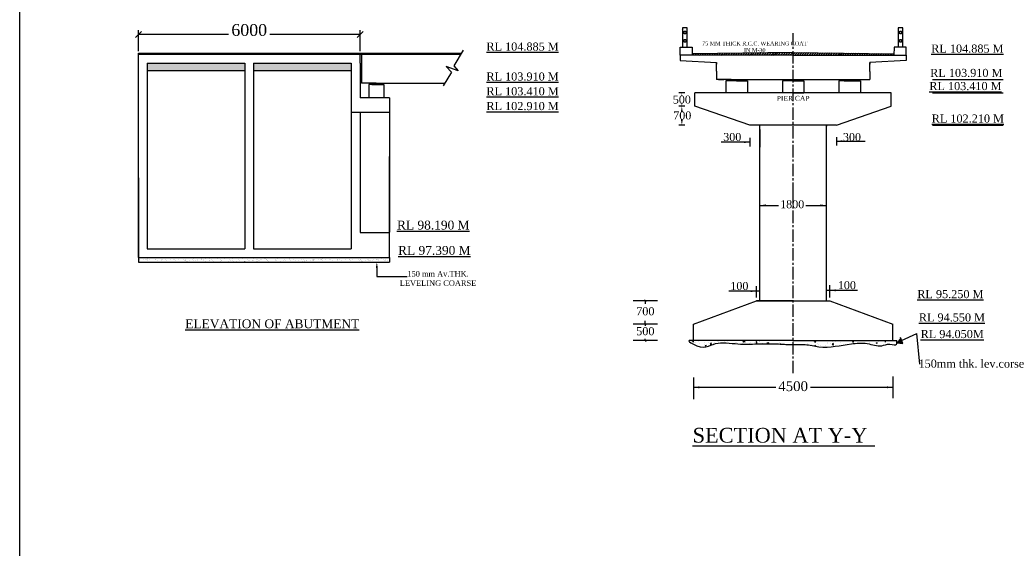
# Model space of a CAD drawing. Header units: millimetres. Extents: x -27872795 to 29991973, y -11755161 to 541449.
# Tile 24 of 37: x -2957005 to -2882040, y -732086 to -691851. Entities that reach past the tile are written whole.
import ezdxf

# ---------------------------------------------------------------- set-up
doc = ezdxf.new("R2010")
doc.units = ezdxf.units.MM
doc.header["$MEASUREMENT"] = 0
doc.linetypes.add('CENTER2', pattern=[28.575, 19.05, -3.175, 3.175, -3.175])
doc.styles.get("Standard").update_dxf_attribs({"font": 'times.ttf'})
pattern_1 = [(45, (-2919369.21, -697460.77), (-99.4369, 99.4369), [])]
pattern_2 = [(0, (-2951092.0557, -697265.7989), (0, 0.512578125), [])]
pattern_3 = [(45, (-2951092.06, -697265.8), (-90.61187, 90.61187), [])]

# ---------------------------------------------------------------- blocks, each defined once
blk = doc.blocks.new('_Oblique')
at = {"color": 0, "linetype": 'ByBlock', "lineweight": -2}
blk.add_line((-0.5, -0.5), (0.5, 0.5), dxfattribs=at)

msp = doc.modelspace()

# ---------------------------------------------------------------- hatches: boundary and pattern name
at = {"lineweight": 25}
h = msp.add_hatch(dxfattribs=at)
h.set_pattern_fill('ANSI31', color=5, scale=1125, style=0)
h.set_pattern_definition(pattern_1)
h.paths.add_polyline_path([(-2931091.5, -694395), (-2947966.5, -694395), (-2947966.5, -694479.4), (-2931091.5, -694479.4)])
h = msp.add_hatch(dxfattribs=at)
h.set_pattern_fill('ANSI31', color=5, scale=1125, style=0)
h.set_pattern_definition(pattern_1)
h.paths.add_polyline_path([(-2923371.6, -694395), (-2930979, -694395), (-2930979, -694479.4), (-2928841.5, -694479.4), (-2923423.4, -694479.4)])
h = msp.add_hatch(dxfattribs=at)
h.set_pattern_fill('ANSI31', color=256, scale=1025.15625, style=0)
h.set_pattern_definition(pattern_3)
h.paths.add_polyline_path([(-2898117.5, -694343.7), (-2905793.8, -694446.2), (-2905793.8, -694549), (-2898117.5, -694549)])
h = msp.add_hatch(dxfattribs=at)
h.set_pattern_fill('ANSI31', color=256, scale=1025.15625, style=0)
h.set_pattern_definition(pattern_3)
h.paths.add_polyline_path([(-2898116.4, -694343.7), (-2898117.5, -694343.7), (-2898117.5, -694549), (-2890441.1, -694549), (-2890439, -694446.2)])
h = msp.add_hatch(dxfattribs=at)
h.set_pattern_fill('AR-CONC', color=5, scale=84.375, style=0)
h.set_pattern_definition([(50, (-2919436.8, -697460.77), (605.188, -52.947), [63.281, -696.094]), (355, (-2919436.8, -697460.77), (-117.071, 634.662), [50.625, -556.875]), (100.4514, (-2919386.4, -697465.2), (488.117, 581.715), [53.781, -591.589]), (46.1842, (-2919436.8, -697292), (900.485, -139.657), [94.922, -1044.14]), (96.6356, (-2919361.8, -697303.7), (788.622, 821.912), [80.67, -887.383]), (351.1842, (-2919436.8, -697292), (788.62, 821.913), [75.938, -835.313]), (21, (-2919352.43, -697334.2), (503.64, -339.71), [63.281, -696.094]), (326, (-2919352.43, -697334.2), (205.297, 611.845), [50.625, -556.875]), (71.4514, (-2919310.46, -697362.5), (708.938, 272.135), [53.781, -591.589]), (37.5, (-2919436.8, -697460.77), (10.2599, 280.8792), [0, -550.125, 0, -565.3125, 0, -558.9844]), (7.5, (-2919436.8, -697460.77), (221.965, 332.785), [0, -322.3125, 0, -537.4687, 0, -213.047]), (327.5, (-2919624.96, -697460.77), (450.4127, -19.0307), [0, -210.9375, 0, -658.125, 0, -873.2812]), (317.5, (-2919709.34, -697460.77), (492.0633, 84.4636), [0, -274.219, 0, -437.0625, 0, -620.156])])
h.paths.add_polyline_path([(-2939866.5, -695729.9), (-2939866.5, -695154.4), (-2947291.5, -695154.4), (-2947291.5, -695729.9)])
h.paths.add_polyline_path([(-2931766.5, -695729.9), (-2931766.5, -695154.4), (-2939191.5, -695154.4), (-2939191.5, -695729.9)])
h = msp.add_hatch(dxfattribs=at)
h.set_pattern_fill('_USER', color=256, scale=0.512578, style=0, pattern_type=0)
h.set_pattern_definition(pattern_2)
h.paths.add_polyline_path([(-2902013.1, -696394.3), (-2902833.2, -696394.3), (-2902833.2, -696496.8), (-2902423.1, -696496.8), (-2902013.1, -696496.8)])
h.paths.add_polyline_path([(-2897707.4, -696394.3), (-2898117.5, -696394.3), (-2898117.5, -696496.8), (-2897707.4, -696496.8)])
h.paths.add_polyline_path([(-2898117.5, -696394.3), (-2898527.5, -696394.3), (-2898527.5, -696496.8), (-2898117.5, -696496.8)])
h = msp.add_hatch(dxfattribs=at)
h.set_pattern_fill('_USER', color=256, scale=0.512578, style=0, pattern_type=0)
h.set_pattern_definition(pattern_2)
h.paths.add_polyline_path([(-2893401.8, -696394.3), (-2894221.9, -696394.3), (-2894221.9, -696496.8), (-2893811.8, -696496.8), (-2893401.8, -696496.8)])
h = msp.add_hatch(dxfattribs=at)
h.set_pattern_fill('_USER', color=5, scale=0.5625, style=0, pattern_type=0)
h.set_pattern_definition([(0, (-2926851.84944, -697460.76805), (0, 0.5625), [])])
h.paths.add_polyline_path([(-2929516.5, -696673.1), (-2929854, -696673.1), (-2930191.5, -696673.1), (-2930191.5, -696785.6), (-2929854, -696785.6), (-2929516.5, -696785.6)])
at = {"lineweight": 25, "ltscale": 100}
h = msp.add_hatch(color=256, dxfattribs=at)
h.paths.add_polyline_path([(-2889851.5, -716292.1), (-2889952.4, -716050.2), (-2890239.3, -716441.8)])
h.paths.add_polyline_path([(-2889851.5, -716292.1), (-2890239.3, -716441.8), (-2889763.7, -716502.7)])

# ---------------------------------------------------------------- linework, layer by layer
at = {"color": 5, "lineweight": 25}
for p, q in [((-2947966.5, -694254.4), (-2947966.5, -692647)), ((-2931091.5, -694254.4), (-2931091.5, -692647)), ((-2941105.7, -692984.5), (-2947966.5, -692984.5)), ((-2931091.5, -692984.5), (-2937952.3, -692984.5)), ((-2947966.5, -694479.4), (-2947966.5, -694395)), ((-2947966.5, -694395), (-2923371.6, -694395)), ((-2947966.5, -708026.5), (-2947966.5, -694479.4)), ((-2947966.5, -694479.4), (-2928841.5, -694479.4)), ((-2931091.5, -695154.4), (-2931091.5, -694395)), ((-2931091.5, -694479.4), (-2930979, -694479.4)), ((-2930979, -694395), (-2930979, -696673.1)), ((-2928971.9, -694479.4), (-2923423.4, -694479.4)), ((-2923238.8, -694178.9), (-2923961.4, -695354.7)), ((-2947291.5, -695154.4), (-2947291.5, -708026.5)), ((-2947291.5, -695154.4), (-2939866.5, -695154.4)), ((-2939866.5, -695154.4), (-2939866.5, -708026.5)), ((-2939191.5, -695154.4), (-2931766.5, -695154.4)), ((-2939191.5, -695154.4), (-2939191.5, -708026.5)), ((-2931766.5, -695154.4), (-2931766.5, -708026.5)), ((-2931091.5, -695154.4), (-2931091.5, -697798.1)), ((-2923618.9, -695742.7), (-2924545.9, -695407)), ((-2924545.9, -695407), (-2924137.7, -695849.2)), ((-2923961.4, -695354.7), (-2923618.9, -695742.7)), ((-2947291.5, -695729.9), (-2939866.5, -695729.9)), ((-2939191.5, -695729.9), (-2931766.5, -695729.9)), ((-2924137.7, -695849.2), (-2924772.7, -696882.5)), ((-2930191.5, -696673.1), (-2930979, -696673.1)), ((-2929854, -696785.6), (-2930416.5, -696785.6)), ((-2930416.5, -696785.6), (-2930416.5, -697798.1)), ((-2929854, -696673.1), (-2930191.5, -696673.1)), ((-2930191.5, -696673.1), (-2930191.5, -696785.6)), ((-2929854, -696673.1), (-2929516.5, -696673.1)), ((-2929854, -696785.6), (-2929291.5, -696785.6)), ((-2929516.5, -696673.1), (-2929516.5, -696785.6)), ((-2929516.5, -696673.1), (-2924644, -696673.1)), ((-2929291.5, -696785.6), (-2929291.5, -697798.1)), ((-2928841.5, -697798.1), (-2931091.5, -697798.1)), ((-2928841.5, -697798.1), (-2928841.5, -708026.5)), ((-2928841.5, -697798.1), (-2928841.5, -698923.1)), ((-2928841.5, -698923.1), (-2931766.5, -698923.1)), ((-2931091.5, -698923.1), (-2931091.5, -708026.5)), ((-2947966.5, -709960.1), (-2947966.5, -701020)), ((-2947291.5, -701020), (-2947291.5, -709285.1)), ((-2939866.5, -701020), (-2939866.5, -709285.1)), ((-2939191.5, -701020), (-2939191.5, -709285.1)), ((-2931766.5, -701020), (-2931766.5, -709285.1)), ((-2931091.5, -701020), (-2931091.5, -708036.2)), ((-2928841.5, -709960.1), (-2928841.5, -702257.6)), ((-2947966.5, -703885.1), (-2947966.5, -709960.1)), ((-2931091.5, -708036.2), (-2928841.5, -708036.2)), ((-2947291.5, -709285.1), (-2939866.5, -709285.1)), ((-2939191.5, -709285.1), (-2931766.5, -709285.1)), ((-2947966.5, -709960.1), (-2931091.5, -709960.1)), ((-2947966.5, -709960.1), (-2947966.5, -710297.6)), ((-2947966.5, -710297.6), (-2931091.5, -710297.6)), ((-2947941.3, -710176.7), (-2947941.3, -710176.7)), ((-2947896.8, -710134.1), (-2947896.8, -710134.1)), ((-2947882.5, -710133.8), (-2947882.5, -710133.8)), ((-2947576.9, -710093.6), (-2947576.9, -710093.6)), ((-2947459.8, -710078.2), (-2947459.8, -710078.2)), ((-2947335.5, -710114.9), (-2947335.5, -710114.9)), ((-2947289.1, -710112.2), (-2947289.1, -710112.2)), ((-2947276.9, -710054.1), (-2947276.9, -710054.1)), ((-2947240.7, -710175.4), (-2947240.7, -710175.4)), ((-2947119.9, -710108.9), (-2947119.9, -710108.9)), ((-2946971.2, -710013.8), (-2946971.2, -710013.8)), ((-2946854.1, -709998.4), (-2946854.1, -709998.4)), ((-2946700.1, -710104.7), (-2946700.1, -710104.7)), ((-2946671.2, -709974.3), (-2946671.2, -709974.3)), ((-2946634.9, -710113.7), (-2946634.9, -710113.7)), ((-2946540, -710174.1), (-2946540, -710174.1)), ((-2946219.5, -710116.6), (-2946219.5, -710116.6)), ((-2946178.1, -710154.6), (-2946178.1, -710154.6)), ((-2946124.6, -710107.5), (-2946124.6, -710107.5)), ((-2945934.2, -710112.4), (-2945934.2, -710112.4)), ((-2945839.3, -710172.8), (-2945839.3, -710172.8)), ((-2945516.9, -710085.6), (-2945516.9, -710085.6)), ((-2945305.9, -710136.5), (-2945305.9, -710136.5)), ((-2945233.5, -710111.1), (-2945233.5, -710111.1)), ((-2945138.6, -710171.6), (-2945138.6, -710171.6)), ((-2944927.9, -710078.1), (-2944927.9, -710078.1)), ((-2944646.8, -710290.4), (-2944646.8, -710290.4)), ((-2944623.7, -710289), (-2944623.7, -710289)), ((-2944532.8, -710109.8), (-2944532.8, -710109.8)), ((-2944437.9, -710170.3), (-2944437.9, -710170.3)), ((-2944405.6, -710144.2), (-2944405.6, -710144.2)), ((-2944364.1, -710182.2), (-2944364.1, -710182.2)), ((-2944352.3, -710080.8), (-2944352.3, -710080.8)), ((-2944341.2, -710250.2), (-2944341.2, -710250.2)), ((-2944224.1, -710234.7), (-2944224.1, -710234.7)), ((-2944041.2, -710210.7), (-2944041.2, -710210.7)), ((-2944034.7, -710281.5), (-2944034.7, -710281.5)), ((-2943832.1, -710108.6), (-2943832.1, -710108.6)), ((-2943744.6, -710058.9), (-2943744.6, -710058.9)), ((-2943737.2, -710169), (-2943737.2, -710169)), ((-2943735.6, -710170.4), (-2943735.6, -710170.4)), ((-2943687.8, -709984.7), (-2943687.8, -709984.7)), ((-2943618.4, -710155), (-2943618.4, -710155)), ((-2943492, -710164.1), (-2943492, -710164.1)), ((-2943459.1, -710284.3), (-2943459.1, -710284.3)), ((-2943435.5, -710130.9), (-2943435.5, -710130.9)), ((-2943155.7, -710051.4), (-2943155.7, -710051.4)), ((-2943131.4, -710107.3), (-2943131.4, -710107.3)), ((-2943129.9, -710090.7), (-2943129.9, -710090.7)), ((-2943036.6, -710167.7), (-2943036.6, -710167.7)), ((-2943012.8, -710075.3), (-2943012.8, -710075.3)), ((-2942851.4, -710262.4), (-2942851.4, -710262.4)), ((-2942829.9, -710051.2), (-2942829.9, -710051.2)), ((-2942815.6, -709966.6), (-2942815.6, -709966.6)), ((-2942591.7, -710171.9), (-2942591.7, -710171.9)), ((-2942580.1, -710054.2), (-2942580.1, -710054.2)), ((-2942550.2, -710209.9), (-2942550.2, -710209.9)), ((-2942524.3, -710010.9), (-2942524.3, -710010.9)), ((-2942430.8, -710106), (-2942430.8, -710106)), ((-2942407.1, -709995.5), (-2942407.1, -709995.5)), ((-2942335.9, -710166.5), (-2942335.9, -710166.5)), ((-2942262.5, -710254.9), (-2942262.5, -710254.9)), ((-2942224.2, -709971.4), (-2942224.2, -709971.4)), ((-2941972.4, -710032.3), (-2941972.4, -710032.3)), ((-2941915.3, -709974.4), (-2941915.3, -709974.4)), ((-2941873.8, -710012.4), (-2941873.8, -710012.4)), ((-2941730.1, -710104.8), (-2941730.1, -710104.8)), ((-2941686.9, -710257.6), (-2941686.9, -710257.6)), ((-2941678.1, -710191.7), (-2941678.1, -710191.7)), ((-2941635.2, -710165.2), (-2941635.2, -710165.2)), ((-2941383.4, -710024.8), (-2941383.4, -710024.8)), ((-2941079.2, -710235.7), (-2941079.2, -710235.7)), ((-2941029.4, -710103.5), (-2941029.4, -710103.5)), ((-2941001.7, -709994.3), (-2941001.7, -709994.3)), ((-2940934.5, -710163.9), (-2940934.5, -710163.9)), ((-2940807.9, -710027.5), (-2940807.9, -710027.5)), ((-2940777.8, -710199.5), (-2940777.8, -710199.5)), ((-2940736.3, -710237.5), (-2940736.3, -710237.5)), ((-2940490.2, -710228.2), (-2940490.2, -710228.2)), ((-2940328.7, -710102.2), (-2940328.7, -710102.2)), ((-2940233.8, -710162.7), (-2940233.8, -710162.7)), ((-2940200.2, -710005.6), (-2940200.2, -710005.6)), ((-2940199.8, -710287.5), (-2940199.8, -710287.5)), ((-2940101.4, -710002), (-2940101.4, -710002)), ((-2940059.9, -710040), (-2940059.9, -710040)), ((-2939914.7, -710231), (-2939914.7, -710231)), ((-2939894.2, -710247.3), (-2939894.2, -710247.3)), ((-2939864.2, -710219.4), (-2939864.2, -710219.4)), ((-2939777.1, -710231.8), (-2939777.1, -710231.8)), ((-2939628, -710100.9), (-2939628, -710100.9)), ((-2939611.2, -709998.1), (-2939611.2, -709998.1)), ((-2939594.2, -710207.8), (-2939594.2, -710207.8)), ((-2939533.2, -710161.4), (-2939533.2, -710161.4)), ((-2939307, -710209.1), (-2939307, -710209.1)), ((-2939288.6, -710167.5), (-2939288.6, -710167.5)), ((-2939187.8, -710021.9), (-2939187.8, -710021.9)), ((-2939171.4, -710152.1), (-2939171.4, -710152.1)), ((-2939035.6, -710000.9), (-2939035.6, -710000.9)), ((-2938988.5, -710128), (-2938988.5, -710128)), ((-2938963.8, -710227.1), (-2938963.8, -710227.1)), ((-2938927.4, -710099.7), (-2938927.4, -710099.7)), ((-2938922.4, -710265.1), (-2938922.4, -710265.1)), ((-2938832.5, -710160.1), (-2938832.5, -710160.1)), ((-2938718, -710201.6), (-2938718, -710201.6)), ((-2938682.9, -710087.8), (-2938682.9, -710087.8)), ((-2938565.8, -710072.4), (-2938565.8, -710072.4)), ((-2938427.9, -709979), (-2938427.9, -709979)), ((-2938382.9, -710048.3), (-2938382.9, -710048.3)), ((-2938287.5, -710029.6), (-2938287.5, -710029.6)), ((-2938246, -710067.6), (-2938246, -710067.6)), ((-2938226.7, -710098.4), (-2938226.7, -710098.4)), ((-2938142.4, -710204.3), (-2938142.4, -710204.3)), ((-2938131.8, -710158.8), (-2938131.8, -710158.8)), ((-2938077.3, -710008.1), (-2938077.3, -710008.1)), ((-2938050.2, -710247), (-2938050.2, -710247)), ((-2937960.2, -709992.6), (-2937960.2, -709992.6)), ((-2937839, -709971.5), (-2937839, -709971.5)), ((-2937777.2, -709968.5), (-2937777.2, -709968.5)), ((-2937534.7, -710182.4), (-2937534.7, -710182.4)), ((-2937526, -710097.1), (-2937526, -710097.1)), ((-2937431.1, -710157.6), (-2937431.1, -710157.6)), ((-2937373.9, -710049.5), (-2937373.9, -710049.5)), ((-2937263.4, -709974.3), (-2937263.4, -709974.3)), ((-2937149.9, -710254.7), (-2937149.9, -710254.7)), ((-2937108.4, -710292.7), (-2937108.4, -710292.7)), ((-2936945.8, -710174.9), (-2936945.8, -710174.9)), ((-2936825.3, -710095.8), (-2936825.3, -710095.8)), ((-2936730.4, -710156.3), (-2936730.4, -710156.3)), ((-2936473.5, -710057.3), (-2936473.5, -710057.3)), ((-2936432.1, -710095.3), (-2936432.1, -710095.3)), ((-2936370.2, -710177.7), (-2936370.2, -710177.7)), ((-2936236.3, -710274.6), (-2936236.3, -710274.6)), ((-2936124.6, -710094.6), (-2936124.6, -710094.6)), ((-2936029.7, -710155), (-2936029.7, -710155)), ((-2935762.5, -710155.8), (-2935762.5, -710155.8)), ((-2935752.8, -710284.6), (-2935752.8, -710284.6)), ((-2935559.9, -710077.2), (-2935559.9, -710077.2)), ((-2935447.2, -710244.4), (-2935447.2, -710244.4)), ((-2935423.9, -710093.3), (-2935423.9, -710093.3)), ((-2935336, -710282.4), (-2935336, -710282.4)), ((-2935330.1, -710228.9), (-2935330.1, -710228.9)), ((-2935329.1, -710153.7), (-2935329.1, -710153.7)), ((-2935173.6, -710148.3), (-2935173.6, -710148.3)), ((-2935147.2, -710204.9), (-2935147.2, -710204.9)), ((-2934841.6, -710164.6), (-2934841.6, -710164.6)), ((-2934724.5, -710149.2), (-2934724.5, -710149.2)), ((-2934723.3, -710092), (-2934723.3, -710092)), ((-2934659.6, -710084.9), (-2934659.6, -710084.9)), ((-2934628.4, -710152.5), (-2934628.4, -710152.5)), ((-2934618.1, -710122.9), (-2934618.1, -710122.9)), ((-2934598, -710151), (-2934598, -710151)), ((-2934541.5, -710125.1), (-2934541.5, -710125.1)), ((-2934235.9, -710084.9), (-2934235.9, -710084.9)), ((-2934118.8, -710069.5), (-2934118.8, -710069.5)), ((-2934022.6, -710090.7), (-2934022.6, -710090.7)), ((-2933990.3, -710129.2), (-2933990.3, -710129.2)), ((-2933935.9, -710045.4), (-2933935.9, -710045.4)), ((-2933927.7, -710151.2), (-2933927.7, -710151.2)), ((-2933746, -710104.8), (-2933746, -710104.8)), ((-2933630.3, -710005.2), (-2933630.3, -710005.2)), ((-2933513.2, -709989.7), (-2933513.2, -709989.7)), ((-2933401.3, -710121.6), (-2933401.3, -710121.6)), ((-2933330.2, -709965.7), (-2933330.2, -709965.7)), ((-2933321.9, -710089.5), (-2933321.9, -710089.5)), ((-2933227, -710149.9), (-2933227, -710149.9)), ((-2932845.7, -710112.5), (-2932845.7, -710112.5)), ((-2932825.8, -710124.4), (-2932825.8, -710124.4)), ((-2932804.2, -710150.5), (-2932804.2, -710150.5)), ((-2932621.2, -710088.2), (-2932621.2, -710088.2)), ((-2932526.3, -710148.6), (-2932526.3, -710148.6)), ((-2932218.1, -710102.5), (-2932218.1, -710102.5)), ((-2931932.1, -710132.4), (-2931932.1, -710132.4)), ((-2931920.5, -710086.9), (-2931920.5, -710086.9)), ((-2931825.7, -710147.4), (-2931825.7, -710147.4)), ((-2931629.1, -710095), (-2931629.1, -710095)), ((-2931305.8, -710281.7), (-2931305.8, -710281.7)), ((-2931219.9, -710085.7), (-2931219.9, -710085.7)), ((-2931125, -710146.1), (-2931125, -710146.1)), ((-2931091.5, -709960.1), (-2928841.5, -709960.1)), ((-2931091.5, -710297.6), (-2928841.5, -710297.6)), ((-2931053.5, -710097.8), (-2931053.5, -710097.8)), ((-2931031.8, -710140.1), (-2931031.8, -710140.1)), ((-2931000.2, -710241.5), (-2931000.2, -710241.5)), ((-2930990.3, -710178.1), (-2930990.3, -710178.1)), ((-2930883.1, -710226), (-2930883.1, -710226)), ((-2930700.2, -710202), (-2930700.2, -710202)), ((-2930519.2, -710084.4), (-2930519.2, -710084.4)), ((-2930445.8, -710075.9), (-2930445.8, -710075.9)), ((-2930424.3, -710144.8), (-2930424.3, -710144.8)), ((-2930394.6, -710161.7), (-2930394.6, -710161.7)), ((-2930313.9, -709980.7), (-2930313.9, -709980.7)), ((-2930277.5, -710146.3), (-2930277.5, -710146.3)), ((-2930118.2, -710160), (-2930118.2, -710160)), ((-2930094.5, -710122.2), (-2930094.5, -710122.2)), ((-2929856.9, -710068.4), (-2929856.9, -710068.4)), ((-2929818.5, -710083.1), (-2929818.5, -710083.1)), ((-2929788.9, -710082), (-2929788.9, -710082)), ((-2929723.6, -710143.6), (-2929723.6, -710143.6)), ((-2929671.8, -710066.6), (-2929671.8, -710066.6)), ((-2929552.6, -710279.3), (-2929552.6, -710279.3)), ((-2929488.9, -710042.5), (-2929488.9, -710042.5)), ((-2929441.8, -709962.6), (-2929441.8, -709962.6)), ((-2929281.3, -710071.1), (-2929281.3, -710071.1)), ((-2929217.8, -710167.8), (-2929217.8, -710167.8)), ((-2929183.3, -710002.3), (-2929183.3, -710002.3)), ((-2929176.4, -710205.8), (-2929176.4, -710205.8)), ((-2929117.8, -710081.8), (-2929117.8, -710081.8)), ((-2929066.2, -709986.8), (-2929066.2, -709986.8)), ((-2929022.9, -710142.3), (-2929022.9, -710142.3)), ((-2928963.7, -710271.8), (-2928963.7, -710271.8)), ((-2928883.2, -709962.8), (-2928883.2, -709962.8)), ((-2928841.5, -709960.1), (-2928841.5, -710297.6))]:
    msp.add_line(p, q, dxfattribs=at)
at = {"lineweight": 25, "ltscale": 2}
for p, q in [((-2906592.3, -692559.1), (-2906592.3, -692559.1)), ((-2903960.9, -695779.2), (-2903960.9, -696394.3)), ((-2892273.5, -695785.1), (-2892274.1, -696400.1)), ((-2906364.5, -697419.4), (-2906820.2, -697419.4)), ((-2904734, -697419.4), (-2905592.3, -697419.4)), ((-2906364.1, -698444.6), (-2906819.7, -698444.6)), ((-2905592.3, -698077.2), (-2905592.3, -698069.5)), ((-2901408.1, -699877.8), (-2905592.3, -698444.6)), ((-2894827.8, -699877.8), (-2890644.7, -698444.6)), ((-2906364.1, -699877.8), (-2906819.7, -699877.8)), ((-2898118, -699877.8), (-2901408.1, -699877.8)), ((-2894827.8, -699877.8), (-2898118, -699877.8)), ((-2901863.7, -701169.7), (-2902319.4, -701169.7)), ((-2894371.2, -701098.2), (-2892752.9, -701098.2)), ((-2900650, -706086.7), (-2900650, -706086.7)), ((-2900194.4, -705985.4), (-2900194.3, -705985.4)), ((-2896043.2, -705985.4), (-2896043.1, -705985.4)), ((-2905256.9, -719832.9), (-2899429.9, -719832.9)), ((-2896807.5, -719832.9), (-2890980.6, -719832.9)), ((-2890524.9, -719731.6), (-2890524.9, -719731.6))]:
    msp.add_line(p, q, dxfattribs=at)
at = {"lineweight": 25}
for p, q in [((-2906180.8, -692466.8), (-2906550.6, -692466.8)), ((-2906550.6, -692466.8), (-2906550.6, -693933.9)), ((-2906180.8, -692466.8), (-2906550.6, -692466.8)), ((-2906550.6, -692466.8), (-2906550.6, -693933.9)), ((-2906180.8, -693933.9), (-2906180.8, -692466.8)), ((-2906180.8, -693933.9), (-2906180.8, -692466.8)), ((-2889753.9, -692466.8), (-2890123.7, -692466.8)), ((-2890123.7, -692466.8), (-2890123.7, -693933.9)), ((-2889753.9, -692466.8), (-2890123.7, -692466.8)), ((-2890123.7, -692466.8), (-2890123.7, -693933.9)), ((-2889753.9, -693933.9), (-2889753.9, -692466.8)), ((-2889753.9, -693933.9), (-2889753.9, -692466.8)), ((-2906728.8, -694549), (-2906728.8, -693933.9)), ((-2906728.8, -693933.9), (-2905806.1, -693933.9)), ((-2905806.1, -693933.9), (-2905793.8, -694548.7)), ((-2890428.8, -693933.9), (-2890441.1, -694548.7)), ((-2889506.2, -693933.9), (-2890428.8, -693933.9)), ((-2889506.2, -694549), (-2889506.2, -693933.9)), ((-2898117.5, -694549), (-2906728.8, -694549)), ((-2906728.8, -694549), (-2906728.8, -694959.1)), ((-2898117.5, -694549), (-2905806.1, -694549)), ((-2898116.4, -694343.7), (-2905795.9, -694446.3)), ((-2898117.5, -694549), (-2889506.2, -694549)), ((-2898117.5, -694549), (-2890428.8, -694549)), ((-2898116.4, -694343.7), (-2890439, -694446.2)), ((-2889506.2, -694549), (-2889506.2, -694959.1)), ((-2906728.8, -694959.1), (-2903960.9, -695099.8)), ((-2903960.9, -695779.2), (-2903960.9, -695099.8)), ((-2903960.9, -695099.8), (-2903960.9, -695223.8)), ((-2889506.2, -694959.1), (-2892273.7, -695105.7)), ((-2892273.5, -695785.1), (-2892272.8, -695105.6)), ((-2892272.8, -695105.7), (-2892272.9, -695229.7)), ((-2902833.2, -696394.3), (-2903960.9, -696394.3)), ((-2903795.2, -696394.3), (-2903390.2, -696394.3)), ((-2902833.2, -696394.3), (-2902013.1, -696394.3)), ((-2902833.2, -696496.8), (-2902833.2, -696394.3)), ((-2902013.1, -696496.8), (-2902013.1, -696394.3)), ((-2902013.1, -696394.3), (-2894221.9, -696394.3)), ((-2898527.5, -696496.8), (-2898527.5, -696394.3)), ((-2898527.5, -696394.3), (-2897707.4, -696394.3)), ((-2897707.4, -696496.8), (-2897707.4, -696394.3)), ((-2894221.9, -696394.3), (-2893401.8, -696394.3)), ((-2894221.9, -696496.8), (-2894221.9, -696394.3)), ((-2893401.8, -696496.8), (-2893401.8, -696394.3)), ((-2893401.8, -696394.3), (-2892274.1, -696394.3)), ((-2887497.4, -696403.4), (-2882124.5, -696403.4)), ((-2887497.4, -696403.4), (-2882124.5, -696403.4)), ((-2902423.1, -696496.8), (-2903243.3, -696496.8)), ((-2903243.3, -696496.8), (-2903243.3, -697419.4)), ((-2902423.1, -696496.8), (-2902833.2, -696496.8)), ((-2902423.1, -696496.8), (-2902013.1, -696496.8)), ((-2902423.1, -696496.8), (-2901603, -696496.8)), ((-2901603, -696496.8), (-2901603, -697419.4)), ((-2898117.5, -696496.8), (-2898937.6, -696496.8)), ((-2898937.6, -696496.8), (-2898937.6, -697419.4)), ((-2898117.5, -696496.8), (-2898527.5, -696496.8)), ((-2898117.5, -696496.8), (-2897297.3, -696496.8)), ((-2898117.5, -696496.8), (-2897707.4, -696496.8)), ((-2897297.3, -696496.8), (-2897297.3, -697419.4)), ((-2893811.8, -696496.8), (-2894631.9, -696496.8)), ((-2894631.9, -696496.8), (-2894631.9, -697419.4)), ((-2893811.8, -696496.8), (-2894221.9, -696496.8)), ((-2893811.8, -696496.8), (-2893401.8, -696496.8)), ((-2893811.8, -696496.8), (-2892991.7, -696496.8)), ((-2892991.7, -696496.8), (-2892991.7, -697419.4)), ((-2905592.3, -698444.6), (-2905592.3, -697419.4)), ((-2890643.7, -697420.3), (-2904734, -697419.4)), ((-2898117.5, -697419.4), (-2897297.3, -697419.4)), ((-2890644.7, -698444.6), (-2890643.7, -697426.9)), ((-2887497.4, -697406.8), (-2882124.5, -697406.8)), ((-2887497.4, -697406.8), (-2882124.5, -697406.8)), ((-2887497.4, -699877.8), (-2882124.5, -699877.8)), ((-2887497.4, -699877.8), (-2882124.5, -699877.8)), ((-2905771.5, -724287.9), (-2891890.6, -724287.9))]:
    msp.add_line(p, q, dxfattribs=at)
at = {"linetype": 'CENTER2', "lineweight": 25, "ltscale": 50}
for p, q in [((-2898118.7, -705191.5), (-2898118.7, -692865.2)), ((-2898118.7, -718761.6), (-2898118.7, -705045))]:
    msp.add_line(p, q, dxfattribs=at)
at = {"lineweight": 25, "ltscale": 100}
for p, q in [((-2900650, -705191.5), (-2900650, -699877.8)), ((-2895587.5, -705191.5), (-2895587.5, -699877.8)), ((-2895586.2, -699877.8), (-2895586.2, -699959.2)), ((-2901408.1, -700836.5), (-2901408.1, -701502.9)), ((-2900648.7, -700216.5), (-2900648.7, -701549.4)), ((-2894816.4, -700784.6), (-2894816.4, -701415.3)), ((-2901408.1, -701169.7), (-2903589.5, -701169.7)), ((-2894816.4, -701096.5), (-2892645.4, -701098.2)), ((-2900650, -707144.4), (-2900650, -705045)), ((-2895587.5, -707144.4), (-2895587.5, -705045)), ((-2900650, -705732.3), (-2900650, -705605.8)), ((-2900650, -705985.4), (-2899241.1, -705985.4)), ((-2897156.4, -705985.4), (-2895587.5, -705985.4)), ((-2895587.5, -705732.3), (-2895587.5, -705605.8)), ((-2900650, -713242.5), (-2900650, -707144.4)), ((-2895587.5, -713242.5), (-2895587.5, -707144.4)), ((-2900903.1, -712989.4), (-2900903.1, -712132)), ((-2900650, -712989.4), (-2900650, -712132)), ((-2895587.5, -712989.4), (-2895587.5, -712069.8)), ((-2895334.3, -712989.4), (-2895334.3, -712069.8)), ((-2900903.1, -712511.6), (-2903013.5, -712511.6)), ((-2900650, -712511.6), (-2900903.1, -712511.6)), ((-2895587.5, -712449.5), (-2895334.3, -712449.5)), ((-2895334.3, -712449.5), (-2893223.9, -712449.5)), ((-2908450.2, -713242.5), (-2910292.7, -713242.5)), ((-2909371.4, -713242.5), (-2909371.4, -713488)), ((-2905712.5, -715014.4), (-2900903.1, -713242.5)), ((-2898118.7, -713242.5), (-2900903.1, -713242.5)), ((-2900903.1, -713242.5), (-2895334.3, -713242.5)), ((-2900903.1, -713242.5), (-2895334.3, -713242.5)), ((-2898118.7, -713242.5), (-2900650, -713242.5)), ((-2895334.3, -713242.5), (-2890524.9, -715014.4)), ((-2908450.2, -715014.4), (-2910292.7, -715014.4)), ((-2909371.4, -715014.4), (-2909371.4, -714768.9)), ((-2909371.4, -715014.4), (-2909371.4, -715144.9)), ((-2905712.5, -716280), (-2905712.5, -715014.4)), ((-2890524.9, -716280), (-2890524.9, -715014.4)), ((-2889858.1, -716276.4), (-2888711.7, -715728.3)), ((-2888483.9, -718061.2), (-2888711.7, -715728.3)), ((-2908445.2, -716280), (-2910292.7, -716280)), ((-2909371.4, -716280), (-2909371.4, -716149.5)), ((-2898118.7, -716280), (-2906028.4, -716280)), ((-2906028.4, -716285.2), (-2906028.4, -716280)), ((-2905895.1, -716419.1), (-2905895.1, -716419.1)), ((-2905780.1, -716338.4), (-2905724.1, -716280)), ((-2905780.1, -716338.4), (-2905667.5, -716355.8)), ((-2905700.9, -716355.4), (-2905709.6, -716280)), ((-2905643.4, -716393.4), (-2905643.4, -716393.4)), ((-2905555.8, -716416.9), (-2905555.8, -716416.9)), ((-2905326.5, -716351.6), (-2905326.5, -716351.6)), ((-2905217.2, -716525.9), (-2905217.2, -716525.9)), ((-2905157, -716292.4), (-2905157, -716292.4)), ((-2904880.2, -716445.4), (-2904880.2, -716445.4)), ((-2904853.7, -716570.3), (-2904853.7, -716570.3)), ((-2904847.2, -716288.5), (-2904847.2, -716288.5)), ((-2904813.7, -716652.6), (-2904725.1, -716618.5)), ((-2904813.7, -716652.5), (-2904750.8, -716695)), ((-2904783.5, -716701), (-2904757.8, -716624.5)), ((-2904559.8, -716431), (-2904559.8, -716431)), ((-2904471.5, -716304), (-2904471.5, -716304)), ((-2904429.4, -716547.9), (-2904330.8, -716445.1)), ((-2904429.3, -716547.9), (-2904316.8, -716565.3)), ((-2904350.1, -716564.9), (-2904364.1, -716444.7)), ((-2904204.6, -716474), (-2904204.6, -716474)), ((-2904115.6, -716443.6), (-2904115.6, -716443.6)), ((-2903910, -716341.9), (-2903910, -716341.9)), ((-2903795.8, -716332.5), (-2903795.8, -716332.5)), ((-2903720.1, -716292.8), (-2903715.8, -716280)), ((-2903697.4, -716280), (-2903687.3, -716286.8)), ((-2903377.5, -716316.9), (-2903377.5, -716316.9)), ((-2903120.2, -716361.1), (-2903120.2, -716361.1)), ((-2902785.4, -716472.4), (-2902785.4, -716472.4)), ((-2902468.5, -716430.7), (-2902468.5, -716430.7)), ((-2902444.6, -716389.6), (-2902444.6, -716389.6)), ((-2901989.2, -716367.6), (-2901989.2, -716367.6)), ((-2901978.9, -716498.2), (-2901978.9, -716498.2)), ((-2901931.4, -716345.7), (-2901842.8, -716311.7)), ((-2901931.4, -716345.7), (-2901868.5, -716388.2)), ((-2901901.2, -716394.2), (-2901875.6, -716317.7)), ((-2901843.6, -716338), (-2901794.9, -716280)), ((-2901843.6, -716338), (-2901768, -716344.7)), ((-2901800.6, -716350.6), (-2901813.6, -716280)), ((-2901769, -716418.2), (-2901769, -716418.2)), ((-2901418, -716506.5), (-2901418, -716506.5)), ((-2901339.6, -716417.2), (-2901339.6, -716417.2)), ((-2901093.3, -716446.7), (-2901093.3, -716446.7)), ((-2900935.8, -716417.5), (-2900874.8, -716344.7)), ((-2900935.8, -716417.5), (-2900860.2, -716424.1)), ((-2900892.8, -716430.1), (-2900907.4, -716350.7)), ((-2900682.3, -716322.3), (-2900682.3, -716322.3)), ((-2900679.9, -716379.8), (-2900679.9, -716379.8)), ((-2900417.7, -716475.3), (-2900417.7, -716475.3)), ((-2900112.5, -716447.1), (-2900023.9, -716413.1)), ((-2900112.5, -716447.1), (-2900049.6, -716489.5)), ((-2900082.3, -716495.5), (-2900056.7, -716419.1)), ((-2900028.1, -716496.9), (-2899952.4, -716503.5)), ((-2900028, -716496.9), (-2899967, -716424.2)), ((-2899985, -716509.5), (-2899999.6, -716430.2)), ((-2899742.1, -716503.8), (-2899742.1, -716503.8)), ((-2899610.5, -716509.8), (-2899610.5, -716509.8)), ((-2899131.2, -716446.7), (-2899131.2, -716446.7)), ((-2899086, -716541), (-2899091.8, -716509.6)), ((-2899090.4, -716540.8), (-2899059.2, -716503.6)), ((-2899066.5, -716532.3), (-2899066.5, -716532.3)), ((-2898751.2, -716478.6), (-2898751.2, -716478.6)), ((-2898118.7, -716280), (-2890215.5, -716280)), ((-2897462.1, -716308.4), (-2897462.1, -716308.4)), ((-2897041.6, -716501.4), (-2897041.6, -716501.4)), ((-2896752.5, -716588.9), (-2896752.5, -716588.9)), ((-2896492.7, -716362.4), (-2896413.7, -716280)), ((-2896492.7, -716362.4), (-2896380.2, -716379.9)), ((-2896474.8, -716649.8), (-2896386.2, -716615.8)), ((-2896474.8, -716649.8), (-2896411.8, -716692.2)), ((-2896444.6, -716698.3), (-2896418.9, -716621.8)), ((-2896413.5, -716379.5), (-2896425.1, -716280)), ((-2896364, -716646.5), (-2896364, -716646.5)), ((-2896303.5, -716374.7), (-2896303.5, -716374.7)), ((-2896273.1, -716525.8), (-2896273.1, -716525.8)), ((-2896170.3, -716545.8), (-2896170.3, -716545.8)), ((-2896000.3, -716652.6), (-2896000.3, -716652.6)), ((-2895531.1, -716464.7), (-2895531.1, -716464.7)), ((-2895473.8, -716420.6), (-2895473.8, -716420.6)), ((-2895381.2, -716290.1), (-2895377.8, -716280)), ((-2895354.4, -716280), (-2895348.4, -716284)), ((-2895262.2, -716525.9), (-2895262.2, -716525.9)), ((-2895157, -716378.8), (-2895157, -716378.8)), ((-2895142, -716571.9), (-2895043.4, -716469.2)), ((-2895142, -716571.9), (-2895029.4, -716589.4)), ((-2895062.8, -716588.9), (-2895076.8, -716468.7)), ((-2894873.7, -716369.8), (-2894873.7, -716369.8)), ((-2894677.7, -716315.7), (-2894677.7, -716315.7)), ((-2894524.1, -716399.2), (-2894524.1, -716399.2)), ((-2894223.9, -716280.7), (-2894223.9, -716280.7)), ((-2893592.5, -716342.9), (-2893503.9, -716308.9)), ((-2893592.5, -716342.9), (-2893529.5, -716385.4)), ((-2893562.3, -716391.4), (-2893536.6, -716314.9)), ((-2892299, -716457.9), (-2892299, -716457.9)), ((-2892292.8, -716437), (-2892292.8, -716437)), ((-2891826.4, -716462.1), (-2891826.4, -716462.1)), ((-2891819.6, -716394.8), (-2891819.6, -716394.8)), ((-2891773.6, -716444.3), (-2891685, -716410.3)), ((-2891773.6, -716444.3), (-2891710.7, -716486.8)), ((-2891743.4, -716492.8), (-2891717.7, -716416.3)), ((-2891653.5, -716356), (-2891653.5, -716356)), ((-2891125.8, -716339.1), (-2891076.2, -716280)), ((-2891125.8, -716339.1), (-2891050.1, -716345.7)), ((-2891082.7, -716351.7), (-2891095.9, -716280)), ((-2891088.3, -716335.4), (-2891088.3, -716335.4)), ((-2891020.3, -716289.6), (-2891020.3, -716289.6)), ((-2890239.3, -716441.8), (-2889763.7, -716502.7)), ((-2889763.7, -716502.7), (-2889952.4, -716050.2)), ((-2895688.4, -716675.1), (-2895688.4, -716675.1)), ((-2895012.7, -716703.6), (-2895012.7, -716703.6)), ((-2905712.5, -719094.5), (-2905712.5, -720744.4)), ((-2890524.9, -719008), (-2890524.9, -720657.8)), ((-2905712.5, -719832.9), (-2899429.9, -719832.9)), ((-2896807.5, -719832.9), (-2890524.9, -719832.9))]:
    msp.add_line(p, q, dxfattribs=at)
at = {"color": 2, "lineweight": 25, "ltscale": 2000}
msp.add_lwpolyline([(-2739721, -772322), (-2957005, -772322), (-2957005, -626838), (-2739721, -626838)], close=True, dxfattribs=at)
at = {"lineweight": 25, "ltscale": 2}
for points in [[(-2906427.1, -692716.9), (-2906285.9, -692716.9), (-2906285.9, -692930.7), (-2906427.1, -692930.7)], [(-2906427.1, -693349.4), (-2906285.9, -693349.4), (-2906285.9, -693563.2), (-2906427.1, -693563.2)], [(-2890000.3, -692716.9), (-2889859, -692716.9), (-2889859, -692930.7), (-2890000.3, -692930.7)], [(-2890000.3, -693349.4), (-2889859, -693349.4), (-2889859, -693563.2), (-2890000.3, -693563.2)]]:
    msp.add_lwpolyline(points, close=True, dxfattribs=at)
at = {"color": 5, "lineweight": 25}
msp.add_lwpolyline([(-2929814.8, -710747.6), (-2929814.8, -711404.2), (-2927495.8, -711404.2)], dxfattribs=at)
at = {"lineweight": 25, "ltscale": 100}
msp.add_open_spline([(-2906028.4, -716285.2), (-2906147.8, -716285.6), (-2904959.8, -717097), (-2904174.7, -716255.5), (-2902367.9, -716584.2), (-2900857.2, -716519.2), (-2899489.2, -716499.3), (-2898281.7, -716605.3), (-2897194.8, -716513.1), (-2895695.6, -716922.5), (-2894102.2, -716545.5), (-2892519.3, -716394.8), (-2891491, -716815.9), (-2890861.6, -716454.3), (-2890158.4, -716686.4), (-2890243.3, -716399.8), (-2890215.8, -716281.3), (-2890215.5, -716280)], degree=3, knots=[0, 0, 0, 0, 141.4276638, 826.7115728, 1502.4808295, 2083.0119904, 2663.5450724, 3111.2449082, 3520.472548, 3944.4732618, 4922.6005733, 5398.5399561, 5841.3516291, 6093.3179394, 6293.1720473, 6398.2043346, 6399.3384784, 6399.3384784, 6399.3384784, 6399.3384784], dxfattribs=at)
at = {"lineweight": 25, "ltscale": 2}
for points in [[(-2906637.9, -697692.8), (-2906546.8, -697692.8), (-2906592.3, -697419.4)], [(-2906667.9, -698900.2), (-2906516, -698900.2), (-2906591.9, -698444.6)], [(-2906667.9, -698900.2), (-2906516, -698900.2), (-2906591.9, -698444.6)], [(-2906637.5, -698171.2), (-2906546.4, -698171.2), (-2906591.9, -698444.6)], [(-2906667.9, -699422.2), (-2906516, -699422.2), (-2906591.9, -699877.8)], [(-2901863.7, -701093.8), (-2901863.7, -701245.6), (-2901408.1, -701169.7)], [(-2894371.2, -701022.3), (-2894371.2, -701174.2), (-2894816.4, -701096.5)], [(-2900194.4, -705909.5), (-2900194.4, -706061.4), (-2900650, -705985.4)], [(-2896043.1, -705909.5), (-2896043.1, -706061.4), (-2895587.5, -705985.4)], [(-2901359.9, -712434.5), (-2901359.9, -712586.4), (-2900904.2, -712510.5)], [(-2894891.2, -712375.3), (-2894891.2, -712527.2), (-2895336.4, -712449.5)], [(-2905256.9, -719757), (-2905256.9, -719908.8), (-2905712.5, -719832.9)], [(-2890980.6, -719757), (-2890980.6, -719908.8), (-2890524.9, -719832.9)]]:
    msp.add_solid(points, dxfattribs=at)
at = {"color": 5, "lineweight": 25}
msp.add_solid([(-2929889.8, -710747.6), (-2929814.8, -710297.6), (-2929739.8, -710747.6)], dxfattribs=at)

# ---------------------------------------------------------------- block references
at = {"color": 5, "lineweight": 25, "xscale": 450, "yscale": 450, "zscale": 450, "rotation": 180}
msp.add_blockref('_Oblique', (-2947966.5, -692984.5), dxfattribs=at)
at = {"color": 5, "lineweight": 25, "xscale": 450, "yscale": 450, "zscale": 450}
msp.add_blockref('_Oblique', (-2931091.5, -692984.5), dxfattribs=at)
at = {"lineweight": 25, "ltscale": 100, "xscale": 144.6437249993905, "yscale": 144.6437249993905, "zscale": 144.643725}
for p, rotation in [((-2909371.4, -713242.5), 90), ((-2909371.4, -715014.4), 90), ((-2909371.4, -715014.4), 270), ((-2909371.4, -716280), 270)]:
    msp.add_blockref('_Oblique', p, dxfattribs=dict(at, rotation=rotation))

# ---------------------------------------------------------------- texts
at = {"lineweight": 25}
for s, height, p in [('300', 607.5, (-2894326.7, -701083.2)), ('1800', 607.5, (-2899106.2, -706201.6)), ('150mm thk. lev.corse', 615.094, (-2888572.1, -718333.9)), ('SECTION AT Y-Y', 1125, (-2905771.5, -724042))]:
    msp.add_text(s, height=height, dxfattribs=at).set_placement(p)
at = {"color": 5, "lineweight": 25, "insert": (-2939529, -692639.6), "char_height": 900, "attachment_point": 5}
msp.add_mtext('6000', dxfattribs=at)
at = {"lineweight": 25, "width": 5927.363, "attachment_point": 2}
for s, insert, char_height in [(' {\\LRL 104.885 M}', (-2918835.1, -693588), 615.094), (' {\\LRL 104.885 M}', (-2884969.6, -693742), 615.094), ('RL 103.910 M', (-2884933.4, -695591.9), 615.094), (' {\\LRL 103.910 M}', (-2918835.1, -695866.1), 615.094), (' {\\LRL 103.410 M}', (-2918835.1, -696991.1), 615.094), (' {\\LRL 103.410 M}', (-2885117.2, -696595.2), 615.094), (' {\\LRL 102.910 M}', (-2918835.1, -698116.1), 615.094), (' {\\LRL 102.210 M}', (-2884933.4, -699066.2), 615.094), (' {\\LRL 95.250 M}', (-2886263.8, -712431.8), 615.094), ('700', (-2909371.4, -713734.1), 615.09), (' {\\LRL 94.550 M}', (-2886146.3, -714203.6), 615.094), ('500', (-2909371.4, -715252.8), 615.09), (' {\\LRL 94.050M}', (-2886125.5, -715470), 615.094)]:
    msp.add_mtext(s, dxfattribs=dict(at, insert=insert, char_height=char_height))
at = {"lineweight": 25, "ltscale": 2, "insert": (-2901041.2, -693918.4), "char_height": 303.75, "attachment_point": 5}
msp.add_mtext('75 MM THICK R.C.C. WEARING COAT\\PIN M-30', dxfattribs=at)
at = {"lineweight": 25, "attachment_point": 5}
for s, insert, char_height in [('500', (-2906591.9, -697932), 607.5), ('PIER CAP', (-2898118.5, -697837), 375), ('700', (-2906556.8, -699141.1), 607.5), ('\\A1;300', (-2902751.9, -700781.5), 607.5), ('\\A1;100', (-2902211.5, -712123.7), 607.5), ('\\A1;100', (-2894026, -712061.6), 607.5), ('4500', (-2898118.7, -719750.5), 750)]:
    msp.add_mtext(s, dxfattribs=dict(at, insert=insert, char_height=char_height))
at = {"color": 5, "lineweight": 25, "attachment_point": 2}
for s, insert, char_height, width in [(' {\\LRL 98.190 M}', (-2925644.7, -707145.6), 675, 6504.651), (' {\\LRL 97.390 M}', (-2925563.3, -709074.1), 675, 6504.651), ('{\\fTimes New Roman|b0|i0|c0|p18;150 mm Av.THK. LEVELING COARSE}', (-2925154.2, -710984), 421.875, 6388.678), ('{\\fTimes New Roman|b0|i0|c0|p18;\\LELEVATION OF ABUTMENT}', (-2937775.5, -714659.3), 675, 13385.048)]:
    msp.add_mtext(s, dxfattribs=dict(at, insert=insert, char_height=char_height, width=width))

doc.saveas('drawing.dxf')
